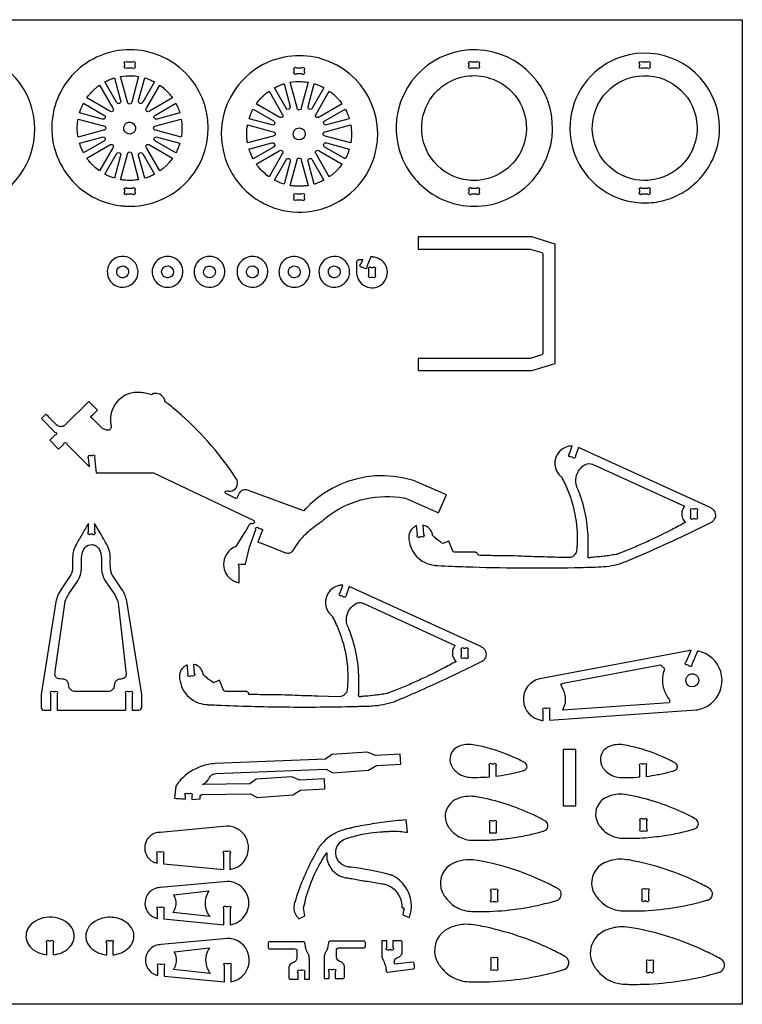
# Model space of a CAD drawing. Extents: x -397 to 474, y -267 to 204.
# Tile 3 of 3: x 127 to 474, y -267 to 204. Entities that reach past the tile are written whole.
import ezdxf

# ---------------------------------------------------------------- set-up
doc = ezdxf.new("R2010")
doc.units = 0
doc.header["$MEASUREMENT"] = 0
doc.layers.get('0').update_dxf_attribs({"linetype": 'CONTINUOUS'})
doc.layers.add('SECTIONCUTEDGES', color=18, linetype='CONTINUOUS')

msp = doc.modelspace()

# ---------------------------------------------------------------- linework, layer by layer
msp.add_lwpolyline([(473.55, -267.46), (-396.54, -267.46), (-396.54, 204.18), (473.55, 204.18)], close=True)
at = {"layer": 'SECTIONCUTEDGES'}
for points in [[(66.66, 129.82, 0.325322), (108.58, 116.07, 0.325497), (134.54, 151.72, 0.371858), (102.54, 188.79, 0.371962), (61.19, 162.56, 0.115164), (60.1, 145.54, 0.115322)], [(180.28, 114.81, 0.112364), (196.4, 118.51, 0.210055), (216, 141.43, 0.414116), (190.95, 188.15, 0.414311), (144.24, 163.12, 0.221929), (148.79, 131.71, 0.222236), (175.76, 115.06, 0.015157), (177.95, 114.87, 0.014233)], [(321.99, 122.81, 0.206957), (350.74, 115.21, 0.283205), (380.75, 140.58, 0.410681), (357.26, 187.74, 0.410721), (309.83, 164.82, 0.157062), (309.15, 141.87, 0.156826)], [(178.65, 184), (181.31, 184, -1), (182.37, 182.94), (182.37, 182.06, -1), (181.31, 181), (178.65, 181, -1), (177.59, 182.06), (177.59, 182.94, -1)], [(236.85, 121.11, 0.254136), (271.79, 113.46, 0.254134), (297.23, 138.62, 0.414116), (272.18, 185.34, 0.414311), (225.48, 160.3, 0.14489), (225.36, 139.03, 0.144775)], [(343.68, 184), (346.33, 184, -1), (347.4, 182.94), (347.4, 182.06, -1), (346.33, 181), (343.68, 181, -1), (342.61, 182.06), (342.61, 182.94, -1)], [(407.36, 122.12, 0.096009), (419.88, 117.1, 0.068853), (430.07, 116.56, 0.067711), (439.06, 118.57, 0.064759), (447.59, 123.06, 0.042288), (452.04, 126.8, 0.076087), (458.54, 135.6, 0.210202), (460.54, 164.37, 0.404304), (415.79, 186.41, 0.290152), (391.23, 156.95, 0.289788)], [(425.47, 184), (428.13, 184, -1), (429.19, 182.94), (429.19, 182.06, -1), (428.13, 181), (425.47, 181, -1), (424.41, 182.06), (424.41, 182.94, -1)], [(259.88, 181.19), (262.54, 181.19, -1), (263.6, 180.13), (263.6, 179.25, -1), (262.54, 178.19), (259.88, 178.19, -1), (258.82, 179.25), (258.82, 180.13, -1)], [(172.73, 176.3), (175.64, 165.43, -1), (173.7, 164.63), (168.07, 174.37, -0.012176), (170.18, 175.37, -0.019565), (171.53, 175.91, -0.009363), (172.13, 176.11, 0.003121)], [(184.26, 177), (180.98, 164.74, -1), (178.93, 164.74), (175.65, 176.99, -0.057699), (181.03, 177.33, -0.024823)], [(191.85, 174.39), (186.22, 164.63, -1), (184.27, 165.43), (187.19, 176.32, 0.006199), (187.3, 176.29, -0.0186), (187.42, 176.26), (189.74, 175.41, -0.018388), (190.8, 174.91, 0.006129)], [(265.5, 174.18), (262.21, 161.93, -1), (260.17, 161.93), (256.88, 174.18, -0.057699), (262.26, 174.52, -0.024823)], [(327.67, 134.1, -0.211285), (319.91, 152.82, -0.111358), (322.63, 163.69, -0.08886), (327.78, 170.55, -0.085912), (335.21, 175.39, -0.063127), (341.07, 177.08, -0.114379), (352.45, 176.24, -0.173245), (365.92, 166.11, -0.172762), (369.95, 149.7, -0.286521), (353.69, 128.71, -0.286207)], [(443.21, 133.29, -0.083314), (435.93, 128.91, -0.158081), (420.51, 127.96, -0.418063), (402.54, 158.82, -0.417665), (433.65, 176.41, -0.195857), (448.55, 164.77, -0.195502), (451.09, 145.99, -0.076037), (448.1, 138.99, -0.077055)], [(165.52, 172.8), (171.86, 161.81, -1), (170.41, 160.36), (159.43, 166.7, -0.014778), (160.9, 168.58, -0.028539), (162.62, 170.42, -0.018438), (163.69, 171.37, -0.011345)], [(200.49, 166.71), (189.5, 160.36, -1), (188.05, 161.81), (194.4, 172.8, 0.006303), (195.18, 172.23, -0.01891), (195.95, 171.65, -0.017187), (196.87, 170.83, -0.012321), (198.08, 169.63, -0.018926), (199.08, 168.5, -0.012469)], [(246.75, 169.98), (253.09, 159, -1), (251.64, 157.55), (240.66, 163.89, -0.014778), (242.14, 165.77, -0.028539), (243.86, 167.61, -0.018438), (244.92, 168.55, -0.011345)], [(253.96, 173.49), (256.87, 162.62, -1), (254.93, 161.81), (249.31, 171.56, -0.012176), (251.41, 172.56, -0.019565), (252.76, 173.1, -0.009363), (253.36, 173.3, 0.003121)], [(273.09, 171.58), (267.45, 161.81, -1), (265.51, 162.62), (268.42, 173.51, 0.006199), (268.53, 173.48, -0.0186), (268.65, 173.45), (270.97, 172.6, -0.018388), (272.04, 172.1, 0.006129)], [(281.72, 163.89), (270.74, 157.55, -1), (269.29, 159), (275.63, 169.98, 0.006303), (276.41, 169.42, -0.01891), (277.18, 168.83, -0.017187), (278.1, 168.02, -0.012321), (279.32, 166.82, -0.018926), (280.32, 165.69, -0.012469)], [(157.85, 164.15), (167.6, 158.52, -1), (166.79, 156.58), (155.92, 159.49, -0.012918), (156.59, 161.43, -0.018758), (157.14, 162.73, -0.010898), (157.49, 163.44, 0.003632)], [(204, 159.49), (193.12, 156.58, -1), (192.32, 158.52), (202.06, 164.15, -0.026072), (203.03, 162.13, -0.02074)], [(239.08, 161.34), (248.83, 155.71, -1), (248.02, 153.77), (237.16, 156.68, -0.012918), (237.83, 158.61, -0.018758), (238.37, 159.91, -0.010898), (238.72, 160.63, 0.003632)], [(285.23, 156.68), (274.36, 153.77, -1), (273.55, 155.71), (283.3, 161.34, -0.026072), (284.26, 159.32, -0.020703)], [(155.23, 156.57), (167.48, 153.29, -1), (167.48, 151.24), (155.23, 147.96, 0.006429), (155.08, 148.84, -0.01929), (154.96, 149.73), (154.83, 152.27), (154.96, 154.8, -0.018896), (155.08, 155.69, 0.006298)], [(204.69, 147.96), (192.43, 151.24, -1), (192.43, 153.29), (204.68, 156.57, -0.035509), (205.04, 152.62, -0.037792), (204.83, 148.9, -0.007975), (204.76, 148.43, 0.002658)], [(181.05, 149.63, -0.781821), (177.76, 154.08, -0.781093), (182.75, 151.69, -0.122906), (182.16, 150.45, -0.122447)], [(236.46, 153.76), (248.72, 150.48, -1), (248.72, 148.43), (236.46, 145.14, 0.006429), (236.32, 146.03, -0.01929), (236.19, 146.92), (236.06, 149.45), (236.19, 151.99, -0.018896), (236.31, 152.88, 0.006298)], [(262.26, 146.81, -0.385134), (258.67, 148.1, -0.384041), (259.59, 151.82, -0.445044), (263.7, 150.8, -0.443903)], [(285.92, 145.15), (273.66, 148.43, -1), (273.66, 150.48), (285.92, 153.76, -0.035509), (286.27, 149.81, -0.037792), (286.07, 146.09, -0.007975), (286, 145.62, 0.002658)], [(155.9, 145.03), (166.79, 147.95, -1), (167.6, 146.01), (157.85, 140.38, -0.020623), (156.41, 143.57, -0.019978), (155.96, 144.81, -0.019766), (155.93, 144.92, 0.006588)], [(202.07, 140.38), (192.32, 146.01, -1), (193.12, 147.95), (203.99, 145.04, -0.023422), (203.15, 142.7, -0.022807)], [(159.43, 137.82), (170.41, 144.17, -1), (171.86, 142.72), (165.52, 131.74, -0.024397), (162.97, 133.81, -0.042082), (160.4, 136.53, -0.010889), (159.91, 137.17, 0.00363)], [(194.4, 131.73), (188.05, 142.72, -1), (189.5, 144.17), (200.49, 137.83, -0.014529), (198.86, 135.75, -0.022653), (197.72, 134.5), (195.95, 132.89, -0.018394), (195.18, 132.3, 0.006131)], [(237.14, 142.22), (248.02, 145.14, -1), (248.83, 143.19), (239.08, 137.57, -0.020623), (237.64, 140.75, -0.019978), (237.19, 141.99, -0.019766), (237.16, 142.11, 0.006588)], [(240.66, 135.01), (251.65, 141.36, -1), (253.09, 139.91), (246.75, 128.92, -0.024397), (244.2, 130.99, -0.042082), (241.63, 133.72, -0.010889), (241.14, 134.36, 0.00363)], [(275.63, 128.92), (269.29, 139.91, -1), (270.74, 141.36), (281.72, 135.01, -0.014529), (280.09, 132.94, -0.022653), (278.96, 131.69), (277.18, 130.07, -0.018394), (276.41, 129.49, 0.006131)], [(283.3, 137.57), (273.55, 143.19, -1), (274.36, 145.14), (285.23, 142.23, -0.023422), (284.38, 139.88, -0.022807)], [(168.07, 130.16), (173.7, 139.9, -1), (175.64, 139.1), (172.73, 128.23, -0.012234), (170.86, 128.88, -0.017991), (169.61, 129.4, -0.010478), (168.84, 129.77, 0.003492)], [(175.65, 127.54), (178.93, 139.79, -1), (180.98, 139.79), (184.27, 127.54, -0.013089), (182.07, 127.27, -0.036535), (178.71, 127.19, -0.015577), (177.35, 127.3, -0.012352)], [(187.19, 128.21), (184.27, 139.1, -1), (186.22, 139.9), (191.85, 130.14, 0.006248), (190.8, 129.62, -0.018746), (189.74, 129.12), (187.42, 128.27, -0.018599), (187.3, 128.24, 0.006199)], [(249.3, 127.34), (254.93, 137.09, -1), (256.88, 136.29), (253.96, 125.42, -0.012234), (252.09, 126.07, -0.017991), (250.84, 126.59, -0.010478), (250.07, 126.96, 0.003492)], [(256.88, 124.72), (260.17, 136.98, -1), (262.21, 136.98), (265.5, 124.73, -0.013089), (263.3, 124.46, -0.036535), (259.94, 124.38, -0.015577), (258.58, 124.49, -0.012352)], [(268.42, 125.4), (265.51, 136.29, -1), (267.45, 137.09), (273.09, 127.33, 0.006248), (272.04, 126.81, -0.018746), (270.97, 126.31), (268.65, 125.46, -0.018599), (268.54, 125.43, 0.006199)], [(182.37, 122.47), (182.37, 121.59, -1), (181.31, 120.53), (178.65, 120.53, -1), (177.59, 121.59), (177.59, 122.47, -1), (178.65, 123.53), (181.31, 123.53, -1)], [(343.68, 123.53), (346.33, 123.53, -1), (347.4, 122.47), (347.4, 121.59, -1), (346.33, 120.53), (343.68, 120.53, -1), (342.61, 121.59), (342.61, 122.47, -1)], [(425.47, 123.53), (428.13, 123.53, -1), (429.19, 122.47), (429.19, 121.59, -1), (428.13, 120.53), (425.47, 120.53, -1), (424.41, 121.59), (424.41, 122.47, -1)], [(259.88, 120.72), (262.54, 120.72, -1), (263.6, 119.66), (263.6, 118.78, -1), (262.54, 117.72), (259.88, 117.72, -1), (258.82, 118.78), (258.82, 119.66, -1)], [(318.24, 36.15), (372.7, 36.15), (383.84, 39.52), (383.84, 96.73), (372.7, 100.11), (318.24, 100.11), (318.24, 94.3), (371.84, 94.3), (377.49, 92.6, -0.331314), (378.02, 91.88), (378.02, 44.37, -0.331314), (377.49, 43.65), (371.84, 41.96), (318.24, 41.96)], [(171.9, 77.69, 0.865068), (182.73, 87.51, 0.86425), (169.55, 81.2, 0.072818), (170.47, 79.28, 0.072347)], [(193.71, 77.47, 0.318391), (202.24, 77.26, 0.317954), (205.28, 85.24, 0.517503), (194.02, 89.53, 0.517001)], [(213.52, 77.69, 0.74091), (225.3, 85.51, 0.740811), (211.16, 85.59, 0.14889), (211.14, 81.28, 0.148825)], [(234.09, 77.69, 0.331799), (242.9, 77.26, 0.331521), (245.84, 85.59, 0.502041), (234.67, 89.52, 0.501728)], [(254.75, 77.27, 0.63423), (266.23, 84.1, 0.633992), (253.65, 88.61, 0.223996), (251.53, 82.68, 0.223818)], [(273.59, 77.47, 0.166963), (277.97, 76.01, 0.218695), (283.71, 78.69, 0.177291), (285.39, 83.3, 0.171132), (283.71, 88.09, 0.189397), (279.15, 90.69, 0.183559), (273.88, 89.51, 0.164151), (271.07, 85.92, 0.158029), (270.96, 81.2, 0.081931), (271.92, 79.21, 0.075339)], [(295.58, 90.52), (293.55, 85.88, -1), (292.16, 85.33), (291.35, 85.68, -1), (290.8, 87.08), (291.67, 89.07), (289.5, 89.07, 0.146455), (289.1, 88.86, 0.196282), (288.7, 87.96), (288.71, 82.77, 0.597776), (300.47, 77.21, 0.597766), (298.63, 90.09, 0.052723), (297.25, 90.43, 0.044487)], [(175.75, 80.68, -0.127868), (174.46, 81.53, -0.137935), (173.82, 82.81, -0.320239), (175.22, 85.85, -0.324958), (178.51, 85.49, -0.217691), (179.44, 83.31, -0.220677), (178.4, 81.2, -0.140127), (176.9, 80.56, -0.112138)], [(197.41, 80.64, -0.15519), (195.89, 81.68, -0.312546), (195.7, 84.86, -0.392669), (199.39, 85.91, -0.389755), (200.74, 82.29, -0.204093), (199.23, 80.79, -0.136251), (197.55, 80.61, -0.015884), (197.48, 80.62, -0.015468)], [(216.41, 81.2, -0.389326), (215.92, 85.04, -0.393682), (219.68, 85.82, -0.425563), (220.57, 81.85, -0.30245), (217.64, 80.61, -0.064927), (216.99, 80.82, -0.063676)], [(236.12, 82.41, -0.275396), (236.61, 85.21, -0.267762), (239.36, 86.17, -0.183622), (241.01, 85.16, -0.175376), (241.62, 83.24, -0.249087), (240.31, 81, -0.472136)], [(257.9, 80.72, -0.160814), (256.52, 81.81, -0.156528), (256.04, 83.54, -0.261047), (257.44, 85.84, -0.251161), (260.22, 85.89, -0.13635), (261.27, 84.93, -0.240204), (261.49, 82.29, -0.195756), (260.03, 80.79, -0.192418)], [(277.03, 80.72, -0.355945), (275.19, 83.81, -0.188687), (276.2, 85.58, -0.315158), (279.48, 85.8, -0.316961), (280.79, 82.81, -0.219082), (279.4, 80.91, -0.217765)], [(295.65, 85.55), (296.53, 85.55, -1), (297.59, 84.48), (297.59, 81.83, -1), (296.53, 80.76), (295.65, 80.76, -1), (294.59, 81.83), (294.59, 84.48, -1)], [(137.7, 13.1), (144.16, 6.63, -1), (144.15, 5.13), (141.74, 2.73), (145.94, -1.48), (148.34, 0.92, -1), (149.84, 0.92), (160.72, -9.98), (160.3, -5.81, -1), (161.25, -4.64), (162.02, -4.57, -1), (163.18, -5.51), (163.94, -12.9), (191.36, -12.9), (239.21, -35.5, -0.168887), (239.68, -35.99, -0.362921), (239.37, -37.09, -0.089504), (239.09, -37.21, -0.079719), (238.75, -37.24, 0.015746), (238.31, -37.22, 0.104795), (237.81, -37.32, 0.167951), (237.06, -38.01, -0.009744), (235.04, -41.53), (230.9, -48.22, -0.104608), (230.77, -48.29, 0.035992), (230.22, -48.49, 0.188726), (225.68, -53.15, 0.136053), (225.05, -58.04, 0.111308), (226.38, -61.53, 0.142971), (230.36, -64.9, 0.032757), (231.07, -65.16, 0.017693), (232.41, -65.5), (232.41, -57.72, -1), (233.47, -56.66), (235.41, -56.66), (237.44, -48.42), (240.41, -40.03, -1), (241.77, -39.38), (242.6, -39.67, -1), (243.24, -41.03), (241.46, -46.04, -0.0051), (242.67, -46.42, -0.011435), (243.2, -46.61), (254.67, -51.13, 0.161502), (256.71, -51.19, 0.169689), (258.29, -50.05, 0.018768), (258.84, -49.21, -0.030198), (261.09, -45.88, -0.042786), (265.21, -41.37, -0.036783), (270.78, -36.96, -0.013895), (271.36, -36.59, 0.025116), (271.94, -36.2, 0.025774), (272.72, -35.55, -0.018155), (274.15, -34.33, -0.204103), (309.35, -24.6), (312.19, -25.07), (327.97, -31.97), (331.72, -23.39), (315.94, -16.49), (310.68, -15.26), (306.38, -14.59), (302.04, -14.3), (297.68, -14.39), (293.36, -14.85), (289.08, -15.69), (284.9, -16.89), (280.84, -18.46), (276.93, -20.37), (273.19, -22.61), (269.67, -25.17), (266.38, -28.02, 0.013028), (265.77, -28.63, -0.002171), (263.35, -31.15), (236.41, -21.17, 0.161142), (234.25, -21.17, 0.167596), (232.6, -22.43, 0.03262), (232.28, -22.99, -0.002417), (231.11, -25.34), (225.98, -22.76, -0.162704), (225.78, -22.43, -0.252017), (225.99, -21.68, -0.283369), (226.77, -21.47, 0.098494), (228.26, -21.63, 0.501374), (231.44, -16.44, 0.048434), (231.13, -15.84, 0.007698), (228.75, -12.29, 0.069513), (200.6, 18.33, 0.005338), (198.06, 20.36, 0.010401), (196.73, 21.37, -0.035073), (196.85, 21.6, 0.136057), (196.89, 21.73, 0.100505), (196.88, 21.82, 0.016455), (196.67, 22.32, 0.341491), (191.4, 25.05, 0.016455), (190.86, 24.94, 0.112005), (190.78, 24.9, 0.134653), (190.73, 24.82, -0.022312), (190.59, 24.49, 0.028235), (188.04, 25.18, 0.028606), (185.47, 25.57, 0.006314), (184.66, 25.64, 0.013802), (184.29, 25.66), (182.08, 25.57), (179.92, 25.1), (177.87, 24.28), (175.98, 23.12), (174.32, 21.66), (172.94, 19.94), (171.86, 18.01), (171.13, 15.92), (170.76, 13.74), (170.76, 11.53), (171.14, 9.35, -0.120312), (170.97, 8.52, -0.115005), (170.42, 7.82, -0.125142), (169.7, 7.5, -0.119875), (168.88, 7.56), (166.97, 8.3), (162.12, 13.18, -1), (162.13, 14.68), (164.55, 17.1), (160.35, 21.3), (149.1, 10.07, -0.145804), (147.49, 9.27, -0.210214), (145.25, 9.82, -0.016381), (145.15, 9.9, -0.008191), (144.96, 10.07, -0.009829), (143.92, 11.09, 0.001638), (139.82, 15.22)], [(395.01, -0.7), (393.56, -4.81, -1), (392.2, -5.45), (391.37, -5.16, -1), (390.73, -3.8), (392.07, -0.02, -0.009124), (390.95, -0.1, 0.035207), (390.35, -0.18), (388.7, -0.69), (387.2, -1.53), (385.9, -2.66), (384.86, -4.04), (384.13, -5.61), (383.74, -7.29), (383.7, -9.01), (384.03, -10.71), (384.7, -12.3), (385.68, -13.71), (386.94, -14.9, -0.066761), (387.08, -15.17, 0.023228), (387.3, -15.69, 0.00512), (388.3, -17.7, -0.014428), (389.26, -19.72, -0.05613), (393.37, -32.92, -0.057387), (394.38, -46.41, -0.014084), (394.14, -50.03, -0.122169), (393.52, -51.78, -0.258679), (390.23, -53.51, -0.000991), (380.07, -53.24, -0.003047), (367.67, -52.82, 0.006155), (361, -52.63, 0.003714), (357.58, -52.61, -0.004918), (354.17, -52.57, -0.002398), (350.6, -52.48, 0.000799), (347.04, -52.38, 0.028598), (346.75, -51.71, 0.161536), (346.13, -51.11, 0.057098), (345.84, -51, 0.047308), (345.47, -50.96), (335.91, -50.95, -0.081624), (335.44, -50.81, -0.074835), (335, -50.52, -0.020482), (334.91, -50.44, -0.045194), (334.88, -50.39), (332.88, -45.58), (330.01, -46.77), (329.37, -46.34, -0.015251), (327.51, -44.97, -0.015251), (325.73, -43.48, 0.009145), (325.26, -43.08, -0.096768), (325.16, -42.96, -0.120073), (325.12, -42.79, 0.047499), (325.08, -42.45, 0.141524), (323.59, -39.64, 0.141524), (320.83, -38.05, 0.016567), (320.61, -38, -0.005522), (320.39, -37.96), (320.83, -42.35, -1), (319.88, -43.52), (319.01, -43.6, -1), (317.85, -42.66), (317.39, -38.11, 0.004185), (316.07, -39.01, 0.073254), (314.96, -40.05, 0.086359), (314.04, -41.73, 0.085895), (313.74, -43.63, 0.181323), (317.31, -52.73, 0.182665), (325.94, -57.19, 0.017132), (327.6, -57.32, 0.002988), (341.1, -57.88, 0.006952), (367.11, -58.43, 0.006952), (393.12, -58.26, 0.001959), (404.41, -57.98, 0.061284), (414.64, -56.43, 0.032703), (418.87, -54.94, 0.000916), (423.41, -52.99, 0.00617), (438.45, -46.27, 0.006143), (453.39, -39.15), (458.83, -36.45, 0.107121), (460.14, -35.28, 0.158648), (460.83, -33.17, 0.179758), (459.95, -30.82, 0.084569), (458.83, -29.89, 0.011402), (458.47, -29.7, 0.006019), (457.77, -29.35)], [(401.01, -53.47), (400.74, -53.47, -1), (399.68, -52.41), (399.68, -51.79, -0.005457), (399.68, -48.73, -0.005557), (399.71, -47.27, 0.010785), (399.74, -45.8, 0.044291), (398.58, -33.68, 0.045327), (395.36, -22.21, 0.011839), (394.33, -19.7, -0.056794), (393.9, -18.3, -0.12358), (394.16, -14.03, -0.12042), (396.44, -10.28, -0.074062), (398.34, -8.88, -0.231079), (401.76, -8.76, -0.017826), (401.91, -8.83, 0.011527), (402.05, -8.9), (445.91, -28.91, 0.033575), (445.24, -29.85, 0.089461), (444.59, -31.53, 0.115413), (444.69, -34.01, 0.115536), (445.88, -36.18, 0.020408), (446.09, -36.39, -0.006802), (446.3, -36.6, -0.003887), (439.93, -40, -0.01123), (430.22, -44.8, -0.006478), (424.05, -47.58, -0.006479), (417.81, -50.21), (413.62, -51.87, -0.027258), (413.11, -51.98, -0.004531), (410.06, -52.47, -0.00906), (407.42, -52.82, -0.005336), (402.91, -53.28, -0.019134), (402.44, -53.31, -0.021054)], [(448.88, -33.89), (448.88, -31.23, -1), (449.94, -30.17), (450.82, -30.17, -1), (451.88, -31.23), (451.88, -33.89, -1), (450.82, -34.95), (449.94, -34.95, -1)], [(142.18, -126.62), (142.18, -118.72, -1), (143.24, -117.66), (144.12, -117.66, -1), (145.18, -118.72), (145.18, -126.62), (178.18, -126.62), (178.18, -118.72, -1), (179.24, -117.66), (180.12, -117.66, -1), (181.18, -118.72), (181.18, -126.62), (184.43, -126.62, 0.185813), (185.35, -126.15, 0.172664), (185.78, -125.13), (185.78, -119.12), (178.62, -74.38, 0.048631), (177.93, -71.98, 0.053476), (176.09, -68.48), (171.84, -62.28, -0.042369), (171.44, -61.49, -0.05136), (170.86, -59.48, -0.022282), (170.75, -58.71, -0.018567), (170.71, -57.79, -0.006146), (170.7, -53.7, 0.052443), (170.45, -51.1, 0.080341), (168.96, -47.15, 0.0006), (163.18, -37.1), (163.18, -41.27, -1), (162.12, -42.34), (161.24, -42.34, -1), (160.18, -41.27), (160.18, -37.09, -0.001265), (157.29, -42.06, 0.003794), (154.42, -47.05, 0.058244), (153.11, -50.17, 0.063092), (152.63, -53.26, 0.016618), (152.64, -56.94, -0.039019), (152.56, -58.92, -0.08946), (151.57, -62.14, -0.007435), (151.53, -62.22, -0.011972), (151.5, -62.28), (147.24, -68.48, 0.048899), (145.56, -71.59, 0.053441), (144.63, -74.7), (137.58, -119.14), (137.59, -125.28, 0.185957), (138.06, -126.2, 0.172664), (139.08, -126.62, 0.016956), (140.16, -126.64, -0.004396)], [(144.62, -110.76, -0.187835), (144.14, -109.21, -0.028282), (144.21, -108.67, 0.010555), (144.3, -108.12), (148.85, -75.56, -0.055767), (149.52, -73.28, -0.048899), (150.81, -70.89), (155.16, -64.54, 0.039283), (155.82, -63.26, 0.054551), (156.71, -60.24, 0.021912), (156.86, -59.14, 0.018988), (156.93, -57.85, 0.00723), (156.93, -53.72, -0.03342), (156.99, -52.69, -0.101204), (158.12, -49.3, -0.223836), (160.98, -47.31, -0.159962), (163.5, -47.69, -0.155534), (165.36, -49.52, -0.055982), (166.11, -51.44, -0.058348), (166.4, -53.39, -0.012826), (166.41, -55.62, 0.009225), (166.4, -57.85, 0.056267), (166.82, -61.14, 0.058965), (167.93, -64.11, 0.007426), (168.07, -64.38, 0.011972), (168.17, -64.54), (172.51, -70.88, -0.04427), (173.67, -72.98, -0.04711), (174.38, -75.11, -0.004249), (174.4, -75.2, -0.011983), (174.41, -75.24), (178.18, -108.12, -0.002653), (178.32, -109.21, -0.124044), (178.19, -110.19, -0.265958), (176.46, -111.58, -0.032026), (175.42, -111.67, 0.095423), (174.4, -111.9, 0.129798), (173.2, -112.85, 0.129739), (172.62, -114.26, 0.026744), (172.58, -114.85, -0.059933), (172.49, -115.42, -0.165101), (171.45, -116.98, -0.156708), (169.6, -117.64), (153.76, -117.64, -0.145829), (152.02, -117.06, -0.209993), (150.79, -115.04, -0.017729), (150.72, -114.28, 0.079747), (150.55, -113.54, 0.142824), (149.52, -112.22, 0.142126), (147.94, -111.65, 0.022063), (146.98, -111.64, -0.046173), (146.02, -111.58, -0.187835)], [(285.1, -67.33), (283.65, -71.43, -1), (282.29, -72.08), (281.47, -71.79, -1), (280.82, -70.43), (282.16, -66.65, -0.009124), (281.04, -66.73, 0.035207), (280.44, -66.81), (278.79, -67.32), (277.29, -68.16), (275.99, -69.29), (274.95, -70.67), (274.22, -72.24), (273.83, -73.92), (273.8, -75.64), (274.12, -77.34), (274.79, -78.93), (275.77, -80.34), (277.03, -81.53, -0.066761), (277.17, -81.8, 0.023228), (277.4, -82.32, 0.00512), (278.39, -84.33, -0.014428), (279.35, -86.35, -0.058639), (283.57, -100.14, -0.059897), (284.42, -114.23, -0.014451), (284.19, -116.82, -0.181237), (282.99, -119.14, -0.094922), (281.82, -119.85, -0.087412), (280.36, -120.12), (270.16, -119.87, -0.003047), (257.77, -119.45, 0.006155), (251.09, -119.26, 0.003714), (247.67, -119.24, -0.004918), (244.26, -119.2, -0.002398), (240.7, -119.11, 0.000799), (237.14, -119.01, 0.028598), (236.84, -118.34, 0.161536), (236.22, -117.74, 0.057098), (235.93, -117.63, 0.047308), (235.57, -117.58), (226.01, -117.58, -0.088454), (225.55, -117.46, -0.074835), (225.09, -117.15, -0.020482), (225.01, -117.07, -0.045194), (224.97, -117.02), (222.98, -112.21), (220.1, -113.4), (218.83, -112.53, -0.015251), (217.44, -111.48, -0.012477), (215.82, -110.11, 0.009145), (215.36, -109.71, -0.096768), (215.26, -109.59, -0.120073), (215.21, -109.42, 0.047499), (215.17, -109.08, 0.141524), (213.68, -106.26, 0.141524), (210.92, -104.68, 0.016567), (210.7, -104.63, -0.005522), (210.48, -104.59), (210.92, -108.98, -1), (209.98, -110.15), (209.1, -110.23, -1), (207.94, -109.29), (207.48, -104.74, 0.004185), (206.17, -105.64, 0.073254), (205.05, -106.68, 0.086359), (204.13, -108.36, 0.085895), (203.83, -110.26, 0.185891), (207.54, -119.48, 0.184789), (216.52, -123.87, 0.011293), (217.56, -123.94, -0.000025), (221.74, -124.13, 0.008699), (254.52, -125.02, 0.008533), (287.94, -124.78, 0.002513), (290.31, -124.71, -0.003747), (292.67, -124.65, 0.001648), (295.13, -124.59, 0.012595), (296.43, -124.52, 0.03009), (301.42, -123.84, 0.028719), (306.53, -122.51, 0.022705), (308.43, -121.8, 0.003791), (319.55, -116.97, 0.004936), (331.54, -111.51, 0.004909), (343.48, -105.78), (348.92, -103.08, 0.107121), (350.23, -101.91, 0.158648), (350.92, -99.8, 0.179758), (350.05, -97.45, 0.084569), (348.92, -96.52, 0.011402), (348.56, -96.33, 0.006019), (347.86, -95.97)], [(291.1, -120.1), (290.83, -120.1, -1), (289.77, -119.04), (289.77, -118.42, -0.005457), (289.77, -115.36, -0.002886), (289.81, -113.35, 0.011204), (289.82, -111.34, 0.045332), (288.5, -99.36, 0.045335), (285.05, -87.82, 0.013972), (284.48, -86.5, -0.030249), (284.2, -85.78, -0.04675), (283.91, -84.53, -0.071998), (283.95, -81.89, -0.113056), (285.43, -78.21, -0.112492), (288.38, -75.53, -0.11859), (290.08, -75.05, -0.115868), (291.85, -75.39, -0.017826), (292, -75.46, 0.011527), (292.14, -75.53), (336, -95.54, 0.03732), (335.27, -96.59, 0.102803), (334.64, -98.45, 0.112003), (334.89, -100.92, 0.112091), (336.18, -103.03, 0.01533), (336.28, -103.13, -0.00511), (336.39, -103.23, -0.003887), (330.02, -106.63, -0.01123), (320.31, -111.43, -0.006478), (314.15, -114.21, -0.006479), (307.91, -116.84), (303.71, -118.5, -0.027258), (303.21, -118.61, -0.004531), (300.16, -119.1, -0.00906), (297.51, -119.45, -0.005336), (293, -119.91, -0.019134), (292.53, -119.94, -0.021054)], [(338.97, -100.52), (338.97, -97.86, -1), (340.03, -96.8), (340.91, -96.8, -1), (341.97, -97.86), (341.97, -100.52, -1), (340.91, -101.58), (340.03, -101.58, -1)], [(378.17, -131.52), (378.17, -126.67, -1), (379.23, -125.61), (380.11, -125.61, -1), (381.17, -126.67), (381.17, -131.35), (451.37, -126.46, 0.064499), (454.64, -125.66, 0.11269), (459.97, -122.06, 0.26871), (463.21, -108.09, 0.268886), (452.71, -98.34, 0.009244), (452.43, -98.28, -0.003081), (452.15, -98.23), (449.33, -104.68, -1), (447.93, -105.23), (447.12, -104.88, -1), (446.58, -103.48), (448.98, -98, 0.007419), (448.13, -98.06, 0.015637), (447.72, -98.11), (376.48, -111.5, 0.364198), (368.64, -121.97, 0.365133), (377.59, -131.47, 0.008463), (377.88, -131.5, -0.002821)], [(387.56, -126.63), (388.71, -123.3, 0.033242), (388.81, -122.77, 0.018338), (388.88, -121.82, 0.037378), (388.86, -121.03, 0.017912), (388.62, -119.41, 0.022888), (388.34, -118.15, 0.034926), (388.05, -117.35, 0.01324), (387.29, -115.72, -0.004413), (386.51, -114.11, 0.006445), (387.49, -113.8, -0.019338), (388.48, -113.52), (434.36, -104.89), (434.9, -105.33, -0.018379), (435.41, -105.82, -0.018378), (435.88, -106.33), (436.31, -106.88), (435.93, -107.93, 0.139305), (435.68, -115.72, 0.102133), (438.2, -120.96, 0.033661), (438.49, -121.3, -0.097619), (438.62, -121.5, -0.082482), (438.67, -121.68, -0.025939), (438.67, -122.28, -0.02594), (438.65, -122.54, -0.012951), (438.56, -123.06)], [(447.43, -114.54, -0.908595), (451.2, -109.65, -0.9083), (448.43, -115.17, -0.048053), (447.9, -114.9, -0.047891)], [(352.41, -158.48), (352.41, -153.26, -1), (353.47, -152.2), (354.35, -152.2, -1), (355.41, -153.26), (355.41, -158.18, 0.01908), (360.78, -157.37, 0.017443), (366.58, -156.06), (368.68, -155.48, -0.038389), (369.09, -155.34, 0.080703), (369.49, -155.17, 0.501374), (369.7, -152.03, 0.054447), (369.2, -151.69, 0.011126), (365.43, -149.79, 0.045142), (351.82, -144.72, 0.025718), (344.41, -143.11, 0.068137), (341.05, -143.02, 0.069566), (337.86, -143.83, 0.072806), (335.89, -144.99, 0.110709), (334.11, -147.22), (333.7, -148.29), (333.48, -149.41), (333.45, -150.55), (333.61, -151.68), (333.97, -152.76), (334.5, -153.77, 0.021357), (334.82, -154.23, 0.014133), (335.66, -155.26, 0.103358), (338.84, -157.7, 0.100305), (342.84, -158.71, 0.015529), (346.58, -158.77, 0.017374)], [(424.49, -158.56), (424.49, -153.35, -1), (425.55, -152.29), (426.43, -152.29, -1), (427.49, -153.35), (427.49, -158.27, 0.01908), (432.86, -157.46, 0.017443), (438.65, -156.15), (440.75, -155.57, -0.038389), (441.16, -155.43, 0.080703), (441.56, -155.25, 0.501374), (441.77, -152.12, 0.054447), (441.27, -151.78, 0.011126), (437.5, -149.87, 0.045142), (423.89, -144.81, 0.025718), (416.48, -143.2, 0.068137), (413.13, -143.11, 0.069566), (409.94, -143.91, 0.072806), (407.96, -145.08, 0.110709), (406.19, -147.31), (405.78, -148.37), (405.55, -149.49), (405.52, -150.63), (405.69, -151.76), (406.04, -152.85), (406.57, -153.86, 0.021357), (406.89, -154.32, 0.014133), (407.73, -155.35, 0.103358), (410.92, -157.78, 0.100305), (414.92, -158.79, 0.015529), (418.66, -158.85, 0.017374)], [(201.49, -168.73, 0.003806), (203.06, -168.87, 0.001632), (206.7, -169.16), (206.7, -167.56, -1), (207.76, -166.5), (208.64, -166.5, -1), (209.7, -167.56), (209.7, -169.36), (213.82, -169.11), (213.82, -167.79, -0.408796), (214.56, -167.04), (237.87, -166.61), (241.1, -168.48), (258.13, -167.2), (261.91, -164.91), (273.57, -164.22), (273.28, -159.42), (261.57, -160.12), (257.61, -158.52), (240.57, -159.59), (237.57, -161.81), (214.79, -162.18, 0.083049), (216.51, -161.09, 0.08201), (217.8, -159.48, -0.01187), (218.22, -158.78, -0.066267), (218.83, -158.04, -0.078483), (219.97, -157.28, -0.083534), (221.22, -156.94), (274.15, -154.77), (277.38, -156.63), (294.41, -155.36), (298.19, -153.07), (309.85, -152.38), (309.56, -147.58), (297.85, -148.28), (293.89, -146.68), (276.85, -147.75), (273.85, -149.97), (220.92, -152.14, 0.064783), (214.42, -153.45, 0.125373), (204.38, -159.99, 0.01919), (203.16, -161.42), (202.06, -162.94)], [(337.13, -186.81, 0.065635), (340.21, -188.22, 0.062601), (343.7, -188.83, 0.012318), (347.35, -188.91, 0.017265), (355.32, -188.62, 0.006228), (356.7, -188.5, 0.002281), (360.46, -188.12, 0.012938), (364.3, -187.62, 0.018394), (372.53, -186, 0.00664), (375.35, -185.3), (378.15, -184.53, -0.044724), (378.54, -184.4, 0.087071), (379.23, -184.11, 0.501374), (379.51, -179.93, 0.052991), (378.96, -179.55, 0.012578), (373.81, -176.93, 0.062543), (348.69, -168.57, 0.01309), (345.21, -167.97, 0.069731), (340.96, -167.95, 0.049289), (337.75, -168.71, 0.034019), (336.32, -169.31, 0.017944), (335.35, -169.84, 0.01715), (335, -170.07), (333.83, -171.05), (332.84, -172.2), (332.06, -173.51), (331.52, -174.93), (331.22, -176.43), (331.18, -177.95), (331.4, -179.46), (331.87, -180.9), (332.58, -182.25, 0.030734), (333.03, -182.87, -0.007019), (333.5, -183.46, 0.03989), (335.32, -185.43, 0.046849)], [(410.06, -186.34, 0.113994), (415.88, -187.87, 0.012132), (421.58, -187.91, 0.014603), (427.11, -187.65, 0.007186), (432.53, -187.15, 0.012938), (436.37, -186.65, 0.018394), (444.6, -185.03, 0.00664), (447.42, -184.33), (450.22, -183.56, -0.044724), (450.6, -183.43, 0.087071), (451.29, -183.14, 0.501374), (451.57, -178.96, 0.052991), (451.02, -178.58, 0.012578), (445.88, -175.96, 0.062543), (420.75, -167.6, 0.01309), (417.28, -167, 0.069731), (413.02, -166.98, 0.049289), (409.81, -167.74, 0.034019), (408.39, -168.34, 0.017944), (407.42, -168.87, 0.01715), (407.07, -169.1), (405.9, -170.07), (404.91, -171.23), (404.13, -172.54), (403.58, -173.96), (403.28, -175.45), (403.24, -176.98), (403.46, -178.48), (403.93, -179.93), (404.64, -181.28, 0.030734), (405.09, -181.9, -0.007019), (405.57, -182.49, 0.03239), (407.05, -184.14, 0.073161)], [(261.05, -226.47), (263.96, -225.08), (263.33, -221.29), (263.84, -218.95, -0.083655), (273.07, -196.95, -0.00626), (273.72, -195.95, 0.002087), (274.38, -194.95, 0.006638), (274.37, -196.33, 0.043175), (274.52, -197.89), (274.88, -199.32), (275.43, -200.7), (276.16, -201.98), (277.05, -203.16), (278.08, -204.21), (279.25, -205.12), (280.53, -205.86), (281.89, -206.43), (283.32, -206.81, 0.028044), (284.05, -206.91, -0.017732), (284.78, -207, -0.012811), (287.94, -207.57, 0.01328), (291.1, -208.14, 0.012993), (292.55, -208.32, -0.01195), (294, -208.5, -0.010726), (297.43, -209.09, 0.00932), (300.85, -209.68, -0.00474), (302.05, -209.88, -0.025801), (302.27, -209.93, -0.314046), (310.35, -219.78, -0.022826), (310.37, -220.46, 0.007607), (310.37, -221.14), (310.49, -221.18, -1), (311.13, -222.3), (310.83, -224.68), (313.92, -225.95, -0.00783), (314.16, -225.28, 0.023494), (314.38, -224.61), (314.8, -222.62), (314.96, -220.6), (314.87, -218.57), (314.52, -216.57), (313.93, -214.62), (313.1, -212.77), (312.05, -211.03), (310.78, -209.44), (309.33, -208.02), (307.71, -206.79), (305.95, -205.78, 0.037256), (305.61, -205.66, -0.003315), (304.18, -205.29, 0.034716), (286.17, -201.83, 0.01139), (284.98, -201.71, -0.034028), (284.34, -201.62), (282.88, -201.16), (281.55, -200.38), (280.42, -199.33), (279.55, -198.06), (278.98, -196.63), (278.74, -195.11), (278.84, -193.58), (279.27, -192.1), (280.01, -190.75), (281.03, -189.6), (282.28, -188.7, -0.025958), (282.61, -188.54, -0.012621), (283.69, -188.1, -0.017599), (285.33, -187.54, -0.012694), (289.06, -186.53, -0.049711), (301.52, -184.77, -0.008291), (302.22, -184.76, 0.013835), (302.91, -184.73, 0.008166), (304.1, -184.64, -0.020152), (306.31, -184.52, -0.024348), (309.4, -184.62, -0.020289), (313.08, -185.07), (312.5, -179.1, 0.009618), (302.03, -180.25, 0.010773), (292.74, -181.66, 0.002048), (288.48, -182.41, 0.021874), (286.46, -182.87, 0.013096), (285.93, -183.03, -0.020745), (285.4, -183.18, -0.016173), (284.4, -183.39, 0.028503), (282.55, -183.82, 0.148721), (271.7, -190.95, 0.008202), (271.09, -191.71, 0.016416), (270.81, -192.1, 0.017481), (270.4, -192.75, 0.006923), (268.33, -196.44, 0.047966), (259.54, -217.1, 0.008193), (258.87, -219.31, 0.054151), (258.66, -220.59, 0.093895), (259.02, -223.33, 0.093895), (260.36, -225.76, 0.028093), (260.7, -226.12, -0.009362)], [(425.72, -178.56), (426.6, -178.56, -1), (427.66, -179.63), (427.66, -183.48, -1), (426.6, -184.54), (425.72, -184.54, -1), (424.66, -183.48), (424.66, -179.63, -1)], [(193.13, -199.87), (193.13, -195.54, -1), (194.19, -194.48), (195.07, -194.48, -1), (196.13, -195.54), (196.13, -200.14), (225.02, -202.9), (225.02, -195.21, -1), (226.08, -194.15), (226.96, -194.15, -1), (228.02, -195.21), (228.02, -202.9, 0.047423), (230.26, -202.29, 0.099809), (233.67, -200.15, 0.170073), (236.82, -194.04, 0.122256), (236.27, -188.86, 0.096881), (234.33, -185.63, 0.123217), (229.91, -182.67, 0.038722), (228.53, -182.29, 0.035655), (226.99, -182.11, 0.006019), (226.63, -182.1, 0.014702), (226.48, -182.1), (194.63, -185.09, 0.005876), (193.51, -185.18, 0.023567), (193.23, -185.22, 0.319045), (187.24, -191.46, 0.318903), (191.16, -199.17, 0.035261), (192.03, -199.55, 0.02915)], [(352.59, -185.51), (352.59, -180.6, -1), (353.65, -179.54), (354.53, -179.54, -1), (355.59, -180.6), (355.59, -185.51)], [(409.35, -220.9, 0.113994), (416.19, -222.7, 0.012132), (422.9, -222.75, 0.059829), (453.3, -218.54), (456.59, -217.63, -0.044724), (457.05, -217.48, 0.087071), (457.86, -217.14, 0.501374), (458.19, -212.22, 0.052991), (457.54, -211.78, 0.012578), (451.49, -208.69, 0.062543), (421.93, -198.85, 0.009794), (418.19, -198.18, 0.06036), (413.78, -198.02, 0.075913), (408.25, -199.35, 0.006314), (407.65, -199.6, 0.013802), (407.38, -199.73), (405.83, -200.62), (404.45, -201.77), (403.29, -203.13), (402.37, -204.67), (401.73, -206.34), (401.38, -208.1), (401.33, -209.89), (401.59, -211.66), (402.14, -213.36), (402.98, -214.95, 0.027175), (403.34, -215.46, -0.003463), (404.07, -216.37, 0.032859), (405.86, -218.37, 0.053889), (408.33, -220.32, 0.018728)], [(336.88, -221.14, 0.113994), (343.72, -222.94, 0.012132), (350.43, -222.99, 0.059829), (380.83, -218.78), (384.12, -217.87, -0.044724), (384.58, -217.72, 0.087071), (385.39, -217.38, 0.501374), (385.72, -212.46, 0.052991), (385.07, -212.02, 0.012578), (379.02, -208.93, 0.062543), (349.46, -199.09, 0.009794), (345.72, -198.42, 0.06036), (341.31, -198.26, 0.075913), (335.78, -199.59, 0.006314), (335.18, -199.84, 0.013802), (334.91, -199.97), (333.36, -200.86), (331.98, -202.01), (330.82, -203.37), (329.9, -204.91), (329.26, -206.58), (328.91, -208.34), (328.86, -210.13), (329.12, -211.9), (329.67, -213.6), (330.51, -215.19, 0.027175), (330.87, -215.7, -0.003463), (331.6, -216.61, 0.032859), (333.38, -218.61, 0.053889), (335.86, -220.56, 0.018728)], [(193.26, -226.33), (193.26, -222.01, -1), (194.32, -220.94), (195.2, -220.94, -1), (196.26, -222), (196.26, -226.6), (225.15, -229.36), (225.15, -221.67, -1), (226.21, -220.61), (227.09, -220.61, -1), (228.15, -221.67), (228.15, -229.36, 0.05147), (230.54, -228.69, 0.107286), (234.15, -226.27, 0.219098), (237.02, -218.01, 0.219068), (232.61, -210.45, 0.070527), (230, -209.12, 0.070554), (227.12, -208.57, 0.006019), (226.76, -208.56, 0.014702), (226.61, -208.56), (194.76, -211.55, 0.006012), (193.76, -211.63, 0.049653), (192.69, -211.84, 0.199317), (188.18, -215.53, 0.276745), (188.55, -223.16, 0.112527), (190.91, -225.39, 0.077117)], [(353.17, -217.3), (353.17, -213.45, -1), (354.23, -212.39), (355.11, -212.39, -1), (356.17, -213.45), (356.17, -217.3, -1), (355.11, -218.36), (354.23, -218.36, -1)], [(428.64, -213.21), (428.64, -217.06, -1), (427.58, -218.12), (426.7, -218.12, -1), (425.64, -217.06), (425.64, -213.21, -1), (426.7, -212.15), (427.58, -212.15, -1)], [(200.74, -223.49, 0.036811), (201.5, -222.2, 0.086534), (202.19, -219.85, 0.075433), (202.1, -217.6, 0.075591), (201.35, -215.49, 0.014453), (201.21, -215.24, -0.004817), (201.06, -214.99), (217.94, -213.17, 0.075939), (216.51, -216.36, 0.1558), (216.75, -222.48, 0.037072), (217.34, -223.81, 0.029434), (218.31, -225.37)], [(140.32, -243.76), (140.32, -238.05, -1), (141.38, -236.99), (142.26, -236.99, -1), (143.32, -238.05), (143.32, -243.76, 0.027943), (145.57, -243.33, 0.074409), (148.87, -241.97, 0.105275), (152.06, -238.98, 0.255238), (152.83, -232.02, 0.127924), (150.25, -228.59, 0.103344), (145.54, -226.22, 0.09748), (139.93, -225.86, 0.100786), (134.78, -227.62, 0.113409), (131.51, -230.7, 0.265194), (131, -237.98, 0.119117), (133.6, -241.16, 0.097373), (138.1, -243.36, 0.01993), (138.83, -243.52, 0.009773)], [(168.97, -243.79), (168.97, -238.08, -1), (170.03, -237.02), (170.91, -237.02, -1), (171.97, -238.08), (171.97, -243.79, 0.027668), (174.29, -243.35, 0.055217), (176.58, -242.51, 0.085085), (179.88, -240.08, 0.151535), (181.94, -236, 0.187353), (180.88, -230.89, 0.110616), (177.65, -227.73, 0.074635), (174.2, -226.25, 0.126646), (166.93, -226.21, 0.102686), (162.17, -228.52, 0.126984), (159.53, -231.91, 0.265876), (160.33, -239.19, 0.110812), (163.75, -242.19, 0.05007), (166.13, -243.19, 0.044392)], [(334.98, -254.64, 0.113994), (342.59, -256.65, 0.012132), (350.04, -256.7, 0.059829), (383.82, -252.02), (387.48, -251.01, -0.044724), (387.98, -250.84, 0.087071), (388.88, -250.46, 0.501374), (389.25, -245, 0.052991), (388.53, -244.51, 0.012578), (381.81, -241.08, 0.062543), (348.96, -230.15, 0.009794), (344.8, -229.4, 0.06036), (339.91, -229.22, 0.075913), (333.77, -230.7, 0.006314), (333.1, -230.98, 0.013802), (332.8, -231.12), (331.07, -232.11), (329.54, -233.38), (328.25, -234.9), (327.23, -236.61), (326.52, -238.47), (326.13, -240.42), (326.07, -242.41), (326.36, -244.38), (326.97, -246.27), (327.9, -248.03, 0.027175), (328.31, -248.6, -0.003463), (329.11, -249.61, 0.02583), (330.72, -251.46, 0.060935), (333.85, -254, 0.018728)], [(410.77, -256.4, 0.046849), (413.75, -257.38, 0.043821), (417.06, -257.83, 0.00767), (419.23, -257.9, 0.008632), (424.66, -257.89, 0.059829), (458.43, -253.22), (462.09, -252.2, -0.044724), (462.6, -252.04, 0.087071), (463.5, -251.66, 0.501374), (463.87, -246.2, 0.052991), (463.15, -245.7, 0.012578), (456.43, -242.28, 0.062543), (423.58, -231.34, 0.009794), (419.42, -230.6, 0.06036), (414.52, -230.42, 0.075913), (408.38, -231.89, 0.006314), (407.72, -232.17, 0.013802), (407.42, -232.32), (405.69, -233.31), (404.16, -234.58), (402.86, -236.09), (401.85, -237.8), (401.13, -239.66), (400.74, -241.61), (400.69, -243.6), (400.98, -245.57), (401.59, -247.47), (402.52, -249.23, 0.027175), (402.93, -249.79, -0.003463), (403.73, -250.81, 0.02583), (405.34, -252.66, 0.060935), (408.47, -255.19, 0.037469)], [(193.48, -253.65), (193.48, -249.32, -1), (194.54, -248.26), (195.42, -248.26, -1), (196.48, -249.32), (196.48, -253.92), (225.37, -256.67), (225.37, -248.99, -1), (226.43, -247.93), (227.31, -247.93, -1), (228.37, -248.99), (228.37, -256.67, 0.05147), (230.76, -256, 0.107286), (234.36, -253.58, 0.274564), (236.8, -243.17, 0.274971), (228.83, -236.06, 0.024029), (227.69, -235.9, 0.032605), (226.83, -235.87), (194.98, -238.86, 0.005876), (193.86, -238.95, 0.023567), (193.58, -238.99, 0.338335), (187.53, -245.75, 0.338371), (192.46, -253.36, 0.017682), (192.86, -253.49, 0.01173)], [(201.28, -242.31), (218.16, -240.48, 0.027636), (217.31, -242.03, 0.051025), (216.67, -243.85, 0.106989), (216.56, -248.22, 0.104563), (218.28, -252.35, 0.011182), (218.4, -252.52, -0.003727), (218.53, -252.69), (200.96, -250.81, 0.036811), (201.72, -249.52, 0.086534), (202.4, -247.16, 0.075433), (202.32, -244.92, 0.075591), (201.57, -242.81, 0.014453), (201.42, -242.56, -0.004817)], [(260.69, -255.42), (260.69, -252.22, -1), (261.75, -251.16), (262.63, -251.16, -1), (263.69, -252.22), (263.69, -255.42), (266.08, -255.42, -0.001774), (266.1, -250.48, 0.005323), (266.08, -245.54, 0.074659), (265.82, -243.97, 0.078228), (265.13, -242.61, 0.030172), (265.04, -242.5, -0.06218), (264.96, -242.38, -0.043803), (264.83, -242.07, -0.015581), (264.43, -240.74, -0.013564), (264.24, -239.94, -0.012396), (264.08, -239.06, -0.000611), (263.93, -238.12, 0.317491), (263.37, -237.54, 0.023467), (263.32, -237.53, 0.011768), (263.23, -237.53), (247.04, -237.53, 0.185889), (246.52, -237.76, 0.185889), (246.29, -238.27, 0.012559), (246.27, -239.19, 0.012559), (246.29, -240.1, 0.385084), (247.04, -240.85), (259.34, -240.85, -0.385084), (260.09, -241.6), (260.09, -245.28, -0.140934), (259.62, -246.56, -0.142668), (258.55, -247.37, -0.012498), (258.17, -247.51, 0.057452), (257.81, -247.67, 0.082815), (256.93, -248.43, 0.082815), (256.35, -249.43, 0.013896), (256.25, -249.71, 0.038477), (256.23, -249.81), (256.23, -254.68, 0.185889), (256.46, -255.19, 0.185889), (256.98, -255.42, 0.015071), (257.72, -255.44, -0.002512)], [(273.13, -255.04), (275.52, -255.04), (275.52, -251.84, -1), (276.58, -250.78), (277.46, -250.78, -1), (278.52, -251.84), (278.52, -255.04, -0.002512), (281.49, -255.06, 0.015071), (282.24, -255.04, 0.185889), (282.75, -254.81, 0.185889), (282.98, -254.3), (282.98, -249.43, 0.071586), (282.82, -248.91, 0.063601), (282.28, -248.05, 0.143034), (280.74, -247.01, -0.055411), (280.31, -246.82, -0.121828), (279.49, -246.02, -0.120265), (279.12, -244.9), (279.12, -241.22, -0.385084), (279.87, -240.47), (292.17, -240.47, 0.385084), (292.92, -239.72, 0.012559), (292.94, -238.81, 0.012559), (292.92, -237.89, 0.185889), (292.69, -237.38, 0.185889), (292.17, -237.15), (275.98, -237.15, 0.149897), (275.52, -237.32, 0.169825), (275.27, -237.68, 0.040846), (275.2, -238.05, -0.028197), (274.98, -239.53, -0.029318), (274.45, -241.51, -0.075684), (274.08, -242.23, 0.078228), (273.39, -243.59, 0.074659), (273.13, -245.16, 0.005323), (273.11, -250.1, -0.001774)], [(307.04, -248.3, -0.27052), (307.09, -246.11, -0.179679), (308.48, -245.04, 0.119755), (309.65, -244.33, 0.106739), (310.49, -243.04, 0.013896), (310.58, -242.77, 0.038477), (310.61, -242.67), (310.61, -237.8, 0.185889), (310.38, -237.28, 0.185889), (309.86, -237.05, 0.015071), (309.12, -237.04, -0.002512), (306.14, -237.05), (306.14, -240.25, -1), (305.08, -241.31), (304.21, -241.31, -1), (303.14, -240.25), (303.14, -237.05), (300.75, -237.05), (300.75, -244.9, 0.081137), (300.82, -245.06, -0.024824), (301.17, -245.65, -0.040706), (302.15, -248, -0.039526), (302.76, -250.54, -0.000611), (302.9, -251.48, 0.317491), (303.47, -252.06, 0.023467), (303.54, -252.07, 0.0277), (303.61, -252.08), (315.87, -250.51, 0.185889), (316.35, -250.21, 0.185889), (316.52, -249.67, 0.012559), (316.42, -248.76, 0.012559), (316.28, -247.85, 0.185889), (315.99, -247.37, 0.186046), (315.45, -247.21)], [(355.15, -251.09), (354.27, -251.09, -1), (353.21, -250.03), (353.21, -246.18, -1), (354.27, -245.11), (355.15, -245.11, -1), (356.21, -246.18), (356.21, -250.03, -1)], [(430.82, -247.37), (430.82, -251.23, -1), (429.76, -252.29), (428.88, -252.29, -1), (427.82, -251.23), (427.82, -247.37, -1), (428.88, -246.31), (429.76, -246.31, -1)]]:
    msp.add_lwpolyline(points, format="xyb", close=True, dxfattribs=at)
msp.add_lwpolyline([(393.71, -172.45), (393.71, -145.45), (387.73, -145.45), (387.73, -172.45)], close=True, dxfattribs=at)

doc.saveas('drawing.dxf')
